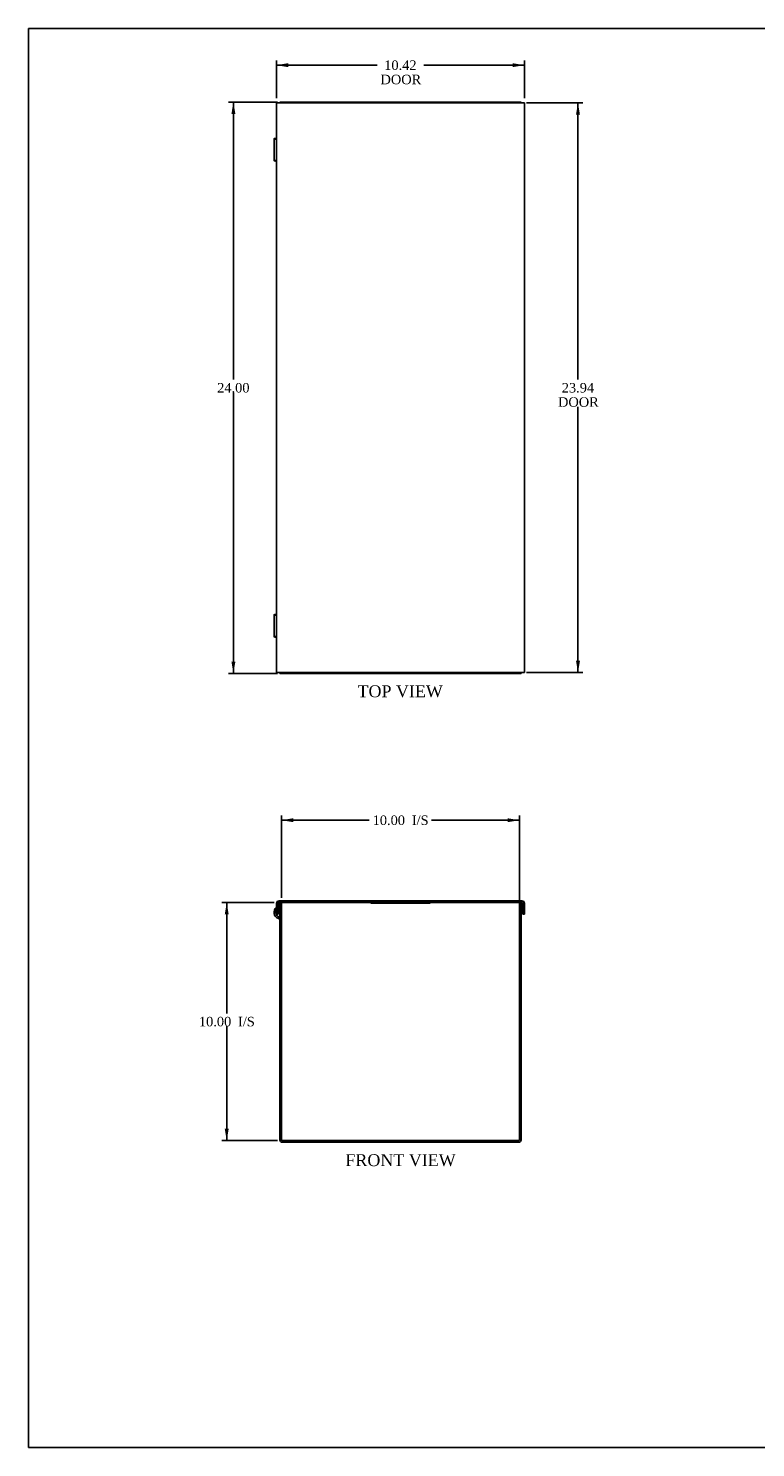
# Model space of a CAD drawing. Header units: inches. Extents: x 0.2 to 89.8, y -0.5 to 59.8.
# Tile 1 of 3: x 0.2 to 30.8, y 0.2 to 59.8. Entities that reach past the tile are written whole.
import ezdxf
from ezdxf.enums import TextEntityAlignment as Align

# ---------------------------------------------------------------- set-up
doc = ezdxf.new("R2010")
doc.units = ezdxf.units.IN
doc.header["$MEASUREMENT"] = 0
for name, color, linetype in [('COM56327-1', 7, 'Continuous'), ('COM56330-1', 7, 'Continuous'), ('Default', 7, 'Continuous'), ('QLB20316', 7, 'Continuous')]:
    doc.layers.add(name, color=color, linetype=linetype)
doc.styles.add('SEACAD_Times_New_Roman', font='times.ttf')
doc.dimstyles.new('HAMMOND_(STH_-_66x44)', dxfattribs={"dimtxt": 0.4, "dimasz": 0.5, "dimexe": 0.2, "dimexo": 0.2, "dimgap": 0.1, "dimtad": 0, "dimtih": 1, "dimtoh": 1, "dimzin": 0, "dimdsep": 46, "dimtxsty": 'SEACAD_Times_New_Roman', "dimblk1": '_SE_FILLED', "dimblk2": '_SE_FILLED', "dimsah": 1, "dimcen": 0.2, "dimadec": 0, "dimazin": 0, "dimtfac": 0.8, "dimtofl": 0, "dimtmove": 0, "dimatfit": 3, "dimfxl": 1, "dimtolj": 1, "dimtzin": 0, "dimarcsym": 0})

# ---------------------------------------------------------------- blocks, each defined once
blk = doc.blocks.new('SE')
at = {"layer": 'COM56327-1', "color": 7, "linetype": 'Continuous'}
for p, q in [((10.807, 13.095), (10.807, 23.059)), ((10.807, 23.059), (10.879, 23.059)), ((10.879, 13.095), (10.879, 23.059)), ((20.879, 23.059), (20.879, 13.095)), ((20.951, 23.059), (20.879, 23.059)), ((20.951, 23.059), (20.951, 13.095)), ((10.747, 22.387), (10.772, 22.455)), ((10.747, 22.387), (10.783, 22.374)), ((10.772, 22.455), (10.807, 22.442)), ((10.783, 22.374), (10.807, 22.439)), ((10.915, 13.059), (20.843, 13.059)), ((10.915, 12.987), (20.843, 12.987))]:
    blk.add_line(p, q, dxfattribs=at)
for centre, radius, start, end in [((10.843, 22.648), 0.278, 129.37673, 249.99999), ((10.843, 22.648), 0.206, 149.33646, 250), ((10.771, 22.34), 0.036, 0.00007, 69.99993), ((10.915, 13.095), 0.108, 180, 270), ((10.915, 13.095), 0.036, 180, 270), ((20.843, 13.095), 0.108, 270, 0), ((20.843, 13.095), 0.036, 270, 0)]:
    blk.add_arc(centre, radius, start, end, dxfattribs=at)
at = {"layer": 'COM56330-1', "color": 7, "linetype": 'Continuous'}
for p, q in [((10.667, 22.569), (10.667, 23.023)), ((10.739, 22.569), (10.739, 23.023)), ((10.775, 23.131), (20.983, 23.131)), ((10.775, 23.059), (10.807, 23.059)), ((10.879, 23.059), (20.879, 23.059)), ((20.951, 23.059), (20.983, 23.059)), ((21.019, 23.023), (21.019, 22.569)), ((21.091, 23.023), (21.091, 22.569)), ((10.667, 22.569), (10.739, 22.569)), ((21.091, 22.569), (21.019, 22.569))]:
    blk.add_line(p, q, dxfattribs=at)
for centre, radius, start, end in [((10.775, 23.023), 0.108, 90, 180), ((10.775, 23.023), 0.036, 90, 180), ((20.983, 23.023), 0.108, 0, 90), ((20.983, 23.023), 0.036, 0, 90)]:
    blk.add_arc(centre, radius, start, end, dxfattribs=at)
at = {"layer": 'QLB20316', "color": 7, "linetype": 'Continuous'}
for p, q in [((14.629, 23.059), (14.629, 23.029)), ((14.629, 23.029), (15.004, 23.029)), ((15.004, 23.029), (16.754, 23.029)), ((16.754, 23.029), (17.129, 23.029)), ((17.129, 23.059), (17.129, 23.029))]:
    blk.add_line(p, q, dxfattribs=at)
blk = doc.blocks.new('SE5')
at = {"layer": 'COM56327-1', "color": 7, "linetype": 'Continuous'}
for p, q in [((10.807, 56.685), (10.879, 56.685)), ((10.807, 56.654), (10.807, 56.685)), ((10.915, 56.685), (10.879, 56.685)), ((10.879, 56.654), (10.879, 56.685)), ((20.843, 56.685), (10.915, 56.685)), ((20.879, 56.685), (20.843, 56.685)), ((20.879, 56.685), (20.879, 56.654)), ((20.951, 56.685), (20.879, 56.685)), ((20.951, 56.685), (20.951, 56.654)), ((10.565, 55.145), (10.565, 54.224)), ((10.565, 35.145), (10.565, 34.224)), ((10.807, 32.685), (10.807, 32.716)), ((10.807, 32.685), (10.879, 32.685)), ((10.879, 32.685), (10.879, 32.716)), ((10.879, 32.685), (10.915, 32.685)), ((10.915, 32.685), (20.843, 32.685)), ((20.843, 32.685), (20.879, 32.685)), ((20.879, 32.716), (20.879, 32.685)), ((20.951, 32.685), (20.879, 32.685)), ((20.951, 32.716), (20.951, 32.685))]:
    blk.add_line(p, q, dxfattribs=at)
for points, knots in [([(10.666, 55.164), (10.652, 55.162), (10.639, 55.161), (10.612, 55.158), (10.599, 55.156), (10.579, 55.152), (10.571, 55.15), (10.564, 55.147), (10.564, 55.145), (10.569, 55.141), (10.576, 55.139), (10.594, 55.135), (10.606, 55.134), (10.637, 55.13), (10.654, 55.128), (10.674, 55.126)], [0.1591307, 0.1591307, 0.1591307, 0.1591307, 0.25, 0.25, 0.375, 0.375, 0.5, 0.5, 0.625, 0.625, 0.75, 0.75, 0.875, 0.875, 1, 1, 1, 1]), ([(10.665, 55.156), (10.661, 55.156), (10.658, 55.155), (10.647, 55.152), (10.642, 55.15), (10.636, 55.147), (10.636, 55.145), (10.64, 55.141), (10.645, 55.139), (10.655, 55.136), (10.66, 55.135), (10.665, 55.134)], [0.3207076, 0.3207076, 0.3207076, 0.3207076, 0.375, 0.375, 0.5, 0.5, 0.625, 0.625, 0.75, 0.75, 0.820707, 0.820707, 0.820707, 0.820707]), ([(10.674, 54.243), (10.654, 54.242), (10.637, 54.24), (10.606, 54.236), (10.594, 54.234), (10.576, 54.23), (10.569, 54.229), (10.564, 54.225), (10.564, 54.223), (10.571, 54.219), (10.579, 54.217), (10.599, 54.214), (10.612, 54.212), (10.639, 54.209), (10.652, 54.207), (10.666, 54.206)], [0, 0, 0, 0, 0.125, 0.125, 0.25, 0.25, 0.375, 0.375, 0.5, 0.5, 0.625, 0.625, 0.75, 0.75, 0.8408693, 0.8408693, 0.8408693, 0.8408693]), ([(10.665, 54.235), (10.66, 54.234), (10.655, 54.233), (10.645, 54.23), (10.64, 54.229), (10.636, 54.225), (10.636, 54.223), (10.642, 54.219), (10.647, 54.217), (10.658, 54.215), (10.661, 54.214), (10.665, 54.213)], [0.179293, 0.179293, 0.179293, 0.179293, 0.25, 0.25, 0.375, 0.375, 0.5, 0.5, 0.625, 0.625, 0.6792924, 0.6792924, 0.6792924, 0.6792924]), ([(10.666, 35.164), (10.652, 35.162), (10.639, 35.161), (10.612, 35.158), (10.599, 35.156), (10.579, 35.152), (10.571, 35.15), (10.564, 35.147), (10.564, 35.145), (10.569, 35.141), (10.576, 35.139), (10.594, 35.135), (10.606, 35.134), (10.637, 35.13), (10.654, 35.128), (10.674, 35.126)], [0.1591307, 0.1591307, 0.1591307, 0.1591307, 0.25, 0.25, 0.375, 0.375, 0.5, 0.5, 0.625, 0.625, 0.75, 0.75, 0.875, 0.875, 1, 1, 1, 1]), ([(10.665, 35.156), (10.661, 35.156), (10.658, 35.155), (10.647, 35.152), (10.642, 35.15), (10.636, 35.147), (10.636, 35.145), (10.64, 35.141), (10.645, 35.139), (10.655, 35.136), (10.66, 35.135), (10.665, 35.134)], [0.3207076, 0.3207076, 0.3207076, 0.3207076, 0.375, 0.375, 0.5, 0.5, 0.625, 0.625, 0.75, 0.75, 0.820707, 0.820707, 0.820707, 0.820707]), ([(10.674, 34.243), (10.654, 34.242), (10.637, 34.24), (10.606, 34.236), (10.594, 34.234), (10.576, 34.23), (10.569, 34.229), (10.564, 34.225), (10.564, 34.223), (10.571, 34.219), (10.579, 34.217), (10.599, 34.214), (10.612, 34.212), (10.639, 34.209), (10.652, 34.207), (10.666, 34.206)], [0, 0, 0, 0, 0.125, 0.125, 0.25, 0.25, 0.375, 0.375, 0.5, 0.5, 0.625, 0.625, 0.75, 0.75, 0.8408693, 0.8408693, 0.8408693, 0.8408693]), ([(10.665, 34.235), (10.66, 34.234), (10.655, 34.233), (10.645, 34.23), (10.64, 34.229), (10.636, 34.225), (10.636, 34.223), (10.642, 34.219), (10.647, 34.217), (10.658, 34.215), (10.661, 34.214), (10.665, 34.213)], [0.179293, 0.179293, 0.179293, 0.179293, 0.25, 0.25, 0.375, 0.375, 0.5, 0.5, 0.625, 0.625, 0.6792924, 0.6792924, 0.6792924, 0.6792924])]:
    blk.add_open_spline(points, degree=3, knots=knots, dxfattribs=at)
at = {"layer": 'COM56330-1', "color": 7, "linetype": 'Continuous'}
for p, q in [((10.667, 56.654), (10.775, 56.654)), ((10.667, 32.716), (10.667, 56.654)), ((20.983, 56.654), (10.775, 56.654)), ((20.983, 56.654), (21.091, 56.654)), ((21.091, 56.654), (21.091, 32.716)), ((10.775, 32.716), (10.667, 32.716)), ((10.775, 32.716), (20.983, 32.716)), ((21.091, 32.716), (20.983, 32.716))]:
    blk.add_line(p, q, dxfattribs=at)
blk = doc.blocks.new('DMBLK1122')
at = {"layer": 'Default', "linetype": 'Continuous', "transparency": 16777216}
for points in [[(11.379, 26.601), (10.879, 26.518), (11.379, 26.434)], [(20.379, 26.601), (20.379, 26.434), (20.879, 26.518)]]:
    blk.add_hatch(color=7, dxfattribs=at).paths.add_polyline_path(points)
at = {"layer": 'Default', "color": 7, "linetype": 'Continuous', "transparency": 16777216}
for p, q in [((10.879, 23.259), (10.879, 26.718)), ((10.879, 26.518), (14.57, 26.518)), ((17.187, 26.518), (20.879, 26.518)), ((20.879, 18.277), (20.879, 26.718))]:
    blk.add_line(p, q, dxfattribs=at)
at = {"layer": 'Default', "color": 7, "linetype": 'Continuous', "transparency": 16777216, "style": 'SEACAD_Times_New_Roman'}
for s, p in [('10.00', (14.71, 26.718)), ('I/S', (16.355, 26.718))]:
    blk.add_text(s, height=0.4, dxfattribs=at).set_placement(p, align=Align.TOP_LEFT)
blk = doc.blocks.new('_SE_FILLED')
at = {"color": 0}
blk.add_line((0, 0), (-1, 0), dxfattribs=at)
blk.add_solid([(0, 0), (-1, -0.1665), (-1, 0.1665), (0, 0)], dxfattribs=at)
blk = doc.blocks.new('DMBLK1123')
at = {"layer": 'Default', "linetype": 'Continuous', "transparency": 16777216}
for points in [[(8.492, 22.559), (8.659, 22.559), (8.576, 23.059)], [(8.492, 13.559), (8.576, 13.059), (8.659, 13.559)]]:
    blk.add_hatch(color=7, dxfattribs=at).paths.add_polyline_path(points)
at = {"layer": 'Default', "color": 7, "linetype": 'Continuous', "transparency": 16777216}
for p, q in [((10.575, 23.059), (8.376, 23.059)), ((8.576, 23.059), (8.576, 18.399)), ((8.576, 17.859), (8.576, 13.059)), ((10.715, 13.059), (8.376, 13.059))]:
    blk.add_line(p, q, dxfattribs=at)
at = {"layer": 'Default', "color": 7, "linetype": 'Continuous', "transparency": 16777216, "style": 'SEACAD_Times_New_Roman'}
for s, p in [('10.00', (7.407, 18.259)), ('I/S', (9.052, 18.259))]:
    blk.add_text(s, height=0.4, dxfattribs=at).set_placement(p, align=Align.TOP_LEFT)
blk = doc.blocks.new('DMBLK1124')
at = {"layer": 'Default', "linetype": 'Continuous', "transparency": 16777216}
for points in [[(11.167, 58.32), (10.667, 58.236), (11.167, 58.153)], [(20.591, 58.32), (20.591, 58.153), (21.091, 58.236)]]:
    blk.add_hatch(color=7, dxfattribs=at).paths.add_polyline_path(points)
at = {"layer": 'Default', "color": 7, "linetype": 'Continuous', "transparency": 16777216}
for p, q in [((10.667, 56.854), (10.667, 58.436)), ((21.091, 56.854), (21.091, 58.436)), ((10.667, 58.236), (14.9, 58.236)), ((16.858, 58.236), (21.091, 58.236))]:
    blk.add_line(p, q, dxfattribs=at)
at = {"layer": 'Default', "color": 7, "linetype": 'Continuous', "transparency": 16777216, "style": 'SEACAD_Times_New_Roman'}
for s, p in [('10.42', (15.196, 58.436)), ('DOOR', (15.04, 57.836))]:
    blk.add_text(s, height=0.4, dxfattribs=at).set_placement(p, align=Align.TOP_LEFT)
blk = doc.blocks.new('DMBLK1125')
at = {"layer": 'Default', "linetype": 'Continuous', "transparency": 16777216}
for points in [[(23.425, 56.154), (23.341, 56.654), (23.258, 56.154)], [(23.425, 33.216), (23.258, 33.216), (23.341, 32.716)]]:
    blk.add_hatch(color=7, dxfattribs=at).paths.add_polyline_path(points)
at = {"layer": 'Default', "color": 7, "linetype": 'Continuous', "transparency": 16777216}
for p, q in [((21.183, 56.654), (23.541, 56.654)), ((23.341, 56.654), (23.341, 45.025)), ((23.341, 43.885), (23.341, 32.716)), ((21.183, 32.716), (23.541, 32.716))]:
    blk.add_line(p, q, dxfattribs=at)
at = {"layer": 'Default', "color": 7, "linetype": 'Continuous', "transparency": 16777216, "style": 'SEACAD_Times_New_Roman'}
for s, p in [('23.94', (22.659, 44.885)), ('DOOR', (22.502, 44.285))]:
    blk.add_text(s, height=0.4, dxfattribs=at).set_placement(p, align=Align.TOP_LEFT)
blk = doc.blocks.new('DMBLK1130')
at = {"layer": 'Default', "linetype": 'Continuous', "transparency": 16777216}
for points in [[(8.773, 56.185), (8.94, 56.185), (8.856, 56.685)], [(8.773, 33.185), (8.856, 32.685), (8.94, 33.185)]]:
    blk.add_hatch(color=7, dxfattribs=at).paths.add_polyline_path(points)
at = {"layer": 'Default', "color": 7, "linetype": 'Continuous', "transparency": 16777216}
for p, q in [((10.715, 56.685), (8.656, 56.685)), ((8.856, 45.025), (8.856, 56.685)), ((8.856, 32.685), (8.856, 44.485)), ((10.715, 32.685), (8.656, 32.685))]:
    blk.add_line(p, q, dxfattribs=at)
at = {"layer": 'Default', "color": 7, "linetype": 'Continuous', "transparency": 16777216, "style": 'SEACAD_Times_New_Roman'}
blk.add_text('24.00', height=0.4, dxfattribs=at).set_placement((8.174, 44.885), align=Align.TOP_LEFT)
blk = doc.blocks.new('BORDER')
at = {"layer": 'Default', "color": 7, "linetype": 'Continuous'}
for p, q in [((0, 27.86), (-41.86, 27.86)), ((-41.86, 27.86), (-41.86, 0)), ((-41.86, 0), (0, 0))]:
    blk.add_line(p, q, dxfattribs=at)

msp = doc.modelspace()

# ---------------------------------------------------------------- block references
at = {"layer": 'Default', "color": 7, "xscale": 2.14, "yscale": 2.14, "zscale": 2.14}
msp.add_blockref('BORDER', (89.818, 0.161), dxfattribs=at)
at = {"layer": 'Default'}
for name in ['SE5', 'SE']:
    msp.add_blockref(name, (0, 0), dxfattribs=at)

# ---------------------------------------------------------------- texts
at = {"layer": 'Default', "color": 7, "linetype": 'Continuous', "style": 'SEACAD_Times_New_Roman'}
for s, p in [('TOP VIEW', (14.074, 32.185)), ('FRONT VIEW', (13.565, 12.487))]:
    msp.add_text(s, height=0.5, dxfattribs=at).set_placement(p, align=Align.TOP_LEFT)

# ---------------------------------------------------------------- dimensions: what is measured, and where the dimension line sits
at = {"layer": 'Default', "color": 7, "linetype": 'Continuous'}
for base, p1, p2, angle, text, picture, middle, dimtype in [((10.667, 58.236), (10.667, 56.654), (21.091, 56.654), 0, '\\A1;<>\\PDOOR', 'DMBLK1124', (15.879, 58.236), 161), ((8.856, 56.685), (10.915, 32.685), (20.843, 56.685), 90, '\\A1;<>', 'DMBLK1130', (8.856, 44.685), 160), ((23.341, 56.654), (20.983, 56.654), (20.983, 32.716), 270, '\\A1;<>\\PDOOR', 'DMBLK1125', (23.341, 44.685), 161), ((8.576, 13.059), (10.775, 23.059), (10.915, 13.059), 90, '\\A1;<> I/S', 'DMBLK1123', (8.576, 18.059), 160)]:
    dim = msp.add_linear_dim(base=base, p1=p1, p2=p2, angle=angle, text=text, dimstyle='HAMMOND_(STH_-_66x44)', dxfattribs=at)
    dim.commit()
    dim.dimension.update_dxf_attribs({"geometry": picture, "text_midpoint": middle, "dimtype": dimtype})
dim = msp.add_linear_dim(base=(20.879, 26.518), p1=(10.879, 13.095), p2=(20.879, 18.077), text='\\A1;<> I/S', dimstyle='HAMMOND_(STH_-_66x44)', dxfattribs=at)
dim.commit()
dim.dimension.update_dxf_attribs({"geometry": 'DMBLK1122', "text_midpoint": (15.879, 26.518), "dimtype": 160})

doc.saveas('drawing.dxf')
